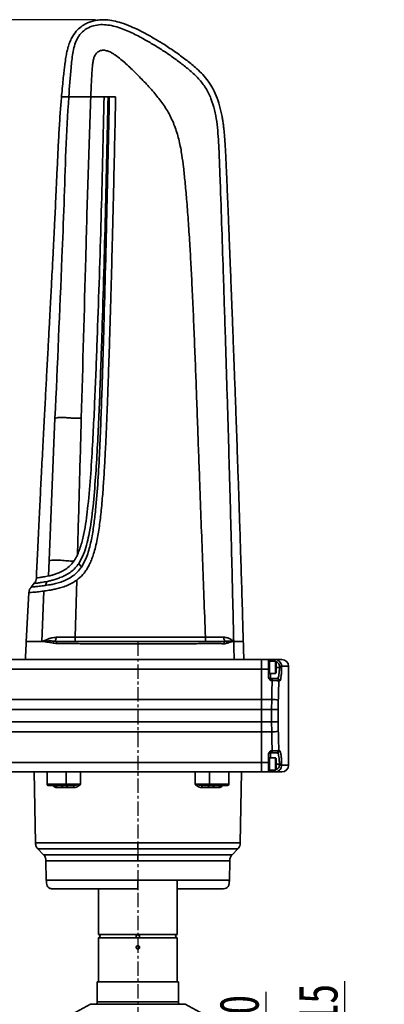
# Model space of a CAD drawing. Header units: millimetres. Extents: x 4180 to 7964, y -765 to 3096.
# Tile 27 of 30: x 6159 to 6321, y 1781 to 2219. Entities that reach past the tile are written whole.
import ezdxf

# ---------------------------------------------------------------- set-up
doc = ezdxf.new("R2010")
doc.units = ezdxf.units.MM
doc.header["$PDSIZE"] = -1
doc.linetypes.add('CENTER', pattern=[10.16, 6.35, -1.27, 1.27, -1.27])
doc.layers.add('细线层', color=7, linetype='Continuous')
doc.dimstyles.new('ISO-25', dxfattribs={"dimscale": 5, "dimtxt": 3.5, "dimasz": 4.5, "dimexe": 3.5, "dimexo": 0.625, "dimtad": 1, "dimdec": 1, "dimtxsty": 'Standard', "dimcen": 2.5, "dimclrd": 1, "dimclre": 1, "dimadec": 0, "dimazin": 0, "dimtfac": 1, "dimtdec": 1, "dimtmove": 1, "dimatfit": 3, "dimfxl": 1, "dimarcsym": 0})

# ---------------------------------------------------------------- blocks, each defined once
blk = doc.blocks.new('*D39')
at = {"color": 1, "lineweight": -2, "transparency": 16777216}
for p, q in [((5936.09, 1791.09), (5936.09, 1577.91)), ((6211.09, 1675.85), (6211.09, 1577.91)), ((5958.59, 1595.41), (6188.59, 1595.41))]:
    blk.add_line(p, q, dxfattribs=at)
at = {"color": 1, "transparency": 16777216}
for points in [[(5958.59, 1599.16), (5958.59, 1591.66), (5936.09, 1595.41)], [(6188.59, 1599.16), (6188.59, 1591.66), (6211.09, 1595.41)]]:
    blk.add_solid(points, dxfattribs=at)
at = {"layer": 'Defpoints', "color": 0, "transparency": 16777216}
for p in [(5936.09, 1794.22), (6211.09, 1678.97), (6211.09, 1595.41)]:
    blk.add_point(p, dxfattribs=at)
at = {"color": 0, "transparency": 16777216, "insert": (6073.59, 1607.29), "char_height": 17.5, "attachment_point": 5}
blk.add_mtext('{\\fHYSWLongFangSong|b1|i0|c134|p2;275}', dxfattribs=at)
blk = doc.blocks.new('*D40')
at = {"color": 1, "lineweight": -2, "transparency": 16777216}
for p, q in [((6192.35, 2218.94), (5355.08, 2218.94)), ((5372.58, 1666.95), (5372.58, 2196.44)), ((5472.97, 1644.45), (5355.08, 1644.45))]:
    blk.add_line(p, q, dxfattribs=at)
at = {"color": 1, "transparency": 16777216}
for points in [[(5368.83, 2196.44), (5376.33, 2196.44), (5372.58, 2218.94)], [(5368.83, 1666.95), (5376.33, 1666.95), (5372.58, 1644.45)]]:
    blk.add_solid(points, dxfattribs=at)
at = {"layer": 'Defpoints', "color": 0, "transparency": 16777216}
for p in [(5372.58, 2218.94), (6195.48, 2218.94), (5476.09, 1644.45)]:
    blk.add_point(p, dxfattribs=at)
at = {"color": 0, "transparency": 16777216, "insert": (5360.71, 1931.69), "char_height": 17.5, "attachment_point": 5, "rotation": 90}
blk.add_mtext('{\\fHYSWLongFangSong|b1|i0|c134|p2;574}', dxfattribs=at)
blk = doc.blocks.new('*D47')
at = {"color": 1, "lineweight": -2, "transparency": 16777216}
for p, q in [((6303.09, 1747.95), (6303.09, 1791.37)), ((6224.22, 1725.45), (6320.59, 1725.45)), ((6303.09, 1710.45), (6303.09, 1725.45)), ((6224.22, 1710.45), (6320.59, 1710.45)), ((6303.09, 1687.95), (6303.09, 1665.45))]:
    blk.add_line(p, q, dxfattribs=at)
at = {"color": 1, "transparency": 16777216}
for points in [[(6299.34, 1747.95), (6306.84, 1747.95), (6303.09, 1725.45)], [(6299.34, 1687.95), (6306.84, 1687.95), (6303.09, 1710.45)]]:
    blk.add_solid(points, dxfattribs=at)
at = {"layer": 'Defpoints', "color": 0, "transparency": 16777216}
for p in [(6221.09, 1725.45), (6303.09, 1725.45), (6221.09, 1710.45)]:
    blk.add_point(p, dxfattribs=at)
at = {"color": 0, "transparency": 16777216, "insert": (6291.22, 1781.32), "char_height": 17.5, "attachment_point": 5, "rotation": 90}
blk.add_mtext('{\\fHYSWLongFangSong|b1|i0|c134|p2;15}', dxfattribs=at)
blk = doc.blocks.new('*D48')
at = {"color": 1, "lineweight": -2, "transparency": 16777216}
for p, q in [((6268.06, 1742.95), (6268.06, 1786.59)), ((6220, 1720.45), (6285.56, 1720.45)), ((6268.06, 1710.45), (6268.06, 1720.45)), ((6224.22, 1710.45), (6285.56, 1710.45)), ((6268.06, 1687.95), (6268.06, 1665.45))]:
    blk.add_line(p, q, dxfattribs=at)
at = {"color": 1, "transparency": 16777216}
for points in [[(6264.31, 1742.95), (6271.81, 1742.95), (6268.06, 1720.45)], [(6264.31, 1687.95), (6271.81, 1687.95), (6268.06, 1710.45)]]:
    blk.add_solid(points, dxfattribs=at)
at = {"layer": 'Defpoints', "color": 0, "transparency": 16777216}
for p in [(6216.87, 1720.45), (6268.06, 1720.45), (6221.09, 1710.45)]:
    blk.add_point(p, dxfattribs=at)
at = {"color": 0, "transparency": 16777216, "insert": (6256.19, 1776.43), "char_height": 17.5, "attachment_point": 5, "rotation": 90}
blk.add_mtext('{\\fHYSWLongFangSong|b1|i0|c134|p2;10}', dxfattribs=at)

msp = doc.modelspace()

# ---------------------------------------------------------------- linework, layer by layer
at = {"linetype": 'Continuous', "lineweight": 35}
for p, q in [((6180.39, 2184.69), (6180.39, 2184.69)), ((6190.17, 2184.69), (6196.1, 2184.69)), ((6196.1, 2184.69), (6197.85, 2184.69)), ((6198.42, 2184.69), (6197.85, 2184.69)), ((6198.42, 2184.69), (6201.22, 2184.69)), ((6171.64, 1978.4), (6174.28, 2041.71)), ((6171.38, 1971.58), (6171.64, 1978.4)), ((6184.86, 1977.19), (6186.02, 1975.55)), ((6165.09, 1968.33), (6163.64, 1966.61)), ((6183.2, 1944.38), (6183.92, 1969.73)), ((6162.7, 1964.17), (6161.52, 1942.3)), ((6168.39, 1942.45), (6169.28, 1964.85)), ((6183.2, 1942.45), (6183.2, 1944.38)), ((6183.2, 1944.38), (6241.13, 1944.38)), ((6168.57, 1942.45), (6168.39, 1942.45)), ((6174.68, 1941.49), (6173.45, 1941.69)), ((6174.11, 1942.58), (6175.5, 1942.45)), ((6248.81, 1942.45), (6250.05, 1942.58)), ((6250.73, 1941.68), (6249.68, 1941.48)), ((6253.69, 1942.45), (6253.6, 1942.45)), ((6141.01, 1934.45), (6266.09, 1934.45)), ((6266.09, 1934.45), (6266.09, 1930.19)), ((6266.09, 1934.45), (6269.09, 1934.45)), ((6269.09, 1930.19), (6269.09, 1934.45)), ((6269.59, 1933.7), (6269.09, 1933.7)), ((6272.29, 1933.7), (6269.59, 1933.7)), ((6269.59, 1928.2), (6269.59, 1933.7)), ((6269.59, 1933.7), (6269.59, 1928.4)), ((6270.09, 1934.45), (6271.96, 1934.45)), ((6270.09, 1934.45), (6270.09, 1933.7)), ((6271.96, 1934.45), (6275.09, 1934.45)), ((6271.96, 1933.7), (6271.96, 1934.45)), ((6272.59, 1933.4), (6272.29, 1933.7)), ((6272.29, 1928.2), (6272.29, 1933.7)), ((6272.59, 1933.4), (6272.59, 1928.5)), ((6273.99, 1930.95), (6272.59, 1930.95)), ((6273.99, 1930.95), (6273.99, 1931.45)), ((6273.99, 1931.45), (6274.97, 1931.45)), ((6273.99, 1930.95), (6274.97, 1930.95)), ((6274.97, 1931.45), (6274.97, 1930.95)), ((6278.09, 1931.45), (6274.97, 1931.45)), ((6278.09, 1887.45), (6278.09, 1931.45)), ((6266.09, 1930.19), (5871.09, 1930.19)), ((6266.09, 1930.19), (6266.09, 1916.66)), ((6269.09, 1930.19), (6266.09, 1930.19)), ((6269.09, 1930.19), (6269.09, 1926.81)), ((6269.09, 1928.2), (6269.59, 1928.2)), ((6269.59, 1928.4), (6269.59, 1928.2)), ((6269.59, 1928.2), (6272.29, 1928.2)), ((6270.09, 1928.2), (6270.09, 1925.95)), ((6272.29, 1928.2), (6272.59, 1928.5)), ((6270.09, 1925.95), (6270.09, 1925.09)), ((6270.09, 1925.95), (6270.78, 1925.95)), ((6270.78, 1925.09), (6270.09, 1925.09)), ((6270.78, 1925.95), (6270.78, 1925.09)), ((6272.76, 1925.95), (6273.05, 1925.95)), ((6274.04, 1924.95), (6273.74, 1924.95)), ((5871.09, 1916.66), (6266.09, 1916.66)), ((6266.09, 1916.66), (6266.09, 1912.21)), ((6266.09, 1916.66), (6270.56, 1916.66)), ((6270.51, 1912.21), (6270.56, 1916.66)), ((6273.51, 1916.21), (6273.46, 1912.21)), ((6266.09, 1912.21), (5871.09, 1912.21)), ((6266.09, 1906.68), (6266.09, 1912.21)), ((6270.51, 1912.21), (6266.09, 1912.21)), ((6270.51, 1906.68), (6270.51, 1912.21)), ((6273.46, 1912.21), (6270.51, 1912.21)), ((6273.46, 1912.21), (6273.46, 1906.68)), ((5871.09, 1906.68), (6266.09, 1906.68)), ((6266.09, 1906.68), (6266.09, 1902.23)), ((6266.09, 1906.68), (6270.51, 1906.68)), ((6273.46, 1906.68), (6270.51, 1906.68)), ((6270.56, 1902.23), (6270.51, 1906.68)), ((6273.46, 1906.68), (6273.51, 1902.68)), ((6266.09, 1902.23), (5871.09, 1902.23)), ((6266.09, 1902.23), (6266.09, 1888.7)), ((6270.56, 1902.23), (6266.09, 1902.23)), ((6269.09, 1888.7), (6269.09, 1892.08)), ((6270.09, 1893.8), (6270.78, 1893.8)), ((6270.09, 1893.8), (6270.09, 1892.95)), ((6270.78, 1892.95), (6270.09, 1892.95)), ((6270.09, 1892.95), (6270.09, 1890.7)), ((6270.78, 1892.95), (6270.78, 1893.8)), ((6273.05, 1892.95), (6272.76, 1892.95)), ((6273.74, 1893.95), (6274.04, 1893.95)), ((5871.09, 1888.7), (6266.09, 1888.7)), ((6266.09, 1888.7), (6266.09, 1884.45)), ((6266.09, 1888.7), (6269.09, 1888.7)), ((6269.59, 1890.7), (6269.09, 1890.7)), ((6269.09, 1888.7), (6269.09, 1884.45)), ((6272.29, 1890.7), (6269.59, 1890.7)), ((6269.59, 1885.2), (6269.59, 1890.7)), ((6269.59, 1890.7), (6269.59, 1885.4)), ((6272.59, 1890.4), (6272.29, 1890.7)), ((6272.29, 1885.2), (6272.29, 1890.7)), ((6272.59, 1890.4), (6272.59, 1885.5)), ((6273.99, 1887.95), (6272.59, 1887.95)), ((6273.99, 1887.95), (6274.97, 1887.95)), ((6273.99, 1887.45), (6273.99, 1887.95)), ((6273.99, 1887.45), (6274.97, 1887.45)), ((6274.97, 1887.95), (6274.97, 1887.45)), ((6274.97, 1887.45), (6278.09, 1887.45)), ((6266.09, 1884.45), (5871.09, 1884.45)), ((6165.09, 1884.45), (6165.64, 1852.9)), ((6170.74, 1884.45), (6170.74, 1878.95)), ((6179.3, 1878.95), (6179.27, 1884.45)), ((6185.58, 1884.45), (6185.64, 1878.94)), ((6236.54, 1878.94), (6236.61, 1884.45)), ((6242.92, 1884.45), (6242.88, 1878.95)), ((6251.45, 1878.95), (6251.45, 1884.45)), ((6256.54, 1852.9), (6257.09, 1884.45)), ((6269.09, 1884.45), (6266.09, 1884.45)), ((6269.09, 1885.2), (6269.59, 1885.2)), ((6269.59, 1885.4), (6269.59, 1885.2)), ((6269.59, 1885.2), (6272.29, 1885.2)), ((6270.09, 1885.2), (6270.09, 1884.45)), ((6271.96, 1884.45), (6270.09, 1884.45)), ((6271.96, 1885.2), (6271.96, 1884.45)), ((6275.09, 1884.45), (6271.96, 1884.45)), ((6272.29, 1885.2), (6272.59, 1885.5)), ((6170.74, 1878.95), (6179.3, 1878.95)), ((6178.95, 1878.45), (6171.24, 1878.45)), ((6242.88, 1878.95), (6251.45, 1878.95)), ((6250.95, 1878.45), (6243.24, 1878.45)), ((6177.61, 1877.46), (6174.97, 1877.46)), ((6179.73, 1877.46), (6177.61, 1877.46)), ((6182.81, 1877.46), (6179.73, 1877.46)), ((6242.46, 1877.46), (6239.38, 1877.46)), ((6244.58, 1877.46), (6242.46, 1877.46)), ((6247.21, 1877.46), (6244.58, 1877.46)), ((6165.64, 1852.9), (6211.09, 1852.9)), ((6211.09, 1852.9), (6256.54, 1852.9)), ((6166.72, 1850.24), (6169.21, 1847.58)), ((6166.72, 1850.24), (6211.09, 1850.24)), ((6211.09, 1850.24), (6255.47, 1850.24)), ((6252.98, 1847.58), (6255.47, 1850.24)), ((6169.21, 1847.58), (6211.09, 1847.58)), ((6170.28, 1844.91), (6170.43, 1836.38)), ((6170.28, 1844.91), (6211.09, 1844.91)), ((6211.09, 1847.58), (6252.98, 1847.58)), ((6211.09, 1844.91), (6251.9, 1844.91)), ((6251.75, 1836.38), (6251.9, 1844.91)), ((6170.43, 1836.38), (6211.09, 1836.38)), ((6211.09, 1836.38), (6251.75, 1836.38)), ((6228.59, 1812.2), (6228.59, 1835.95)), ((6228.59, 1812.2), (6228.59, 1835.95)), ((6193.59, 1832.45), (6193.59, 1812.2)), ((6193.59, 1832.45), (6193.59, 1812.2)), ((6193.59, 1812.2), (6211.09, 1812.2)), ((6193.59, 1810.7), (6193.59, 1791.15)), ((6193.59, 1810.7), (6193.59, 1791.15)), ((6211.09, 1810.7), (6193.59, 1810.7)), ((6211.09, 1812.2), (6228.59, 1812.2)), ((6228.59, 1810.7), (6211.09, 1810.7)), ((6228.59, 1791.15), (6228.59, 1810.7)), ((6228.59, 1791.15), (6228.59, 1810.7)), ((6193.09, 1791.15), (6193.09, 1782.15)), ((6193.09, 1791.15), (6229.09, 1791.15)), ((6229.09, 1782.15), (6229.09, 1791.15)), ((6193.09, 1782.15), (6229.09, 1782.15)), ((6190.04, 1781.11), (6178.67, 1774.95)), ((6232.15, 1781.11), (6190.04, 1781.11)), ((6232.03, 1781.15), (6190.16, 1781.15)), ((6243.51, 1774.95), (6232.15, 1781.11))]:
    msp.add_line(p, q, dxfattribs=at)
at = {"color": 4, "linetype": 'CENTER'}
msp.add_line((6211.09, 1942.42), (6211.09, 1678.97), dxfattribs=at)
at = {"linetype": 'Continuous', "lineweight": 35, "flags": 128}
for points in [[(6170.79, 1969.16), (6170.34, 1968.26), (6169.89, 1967.36)], [(6182.19, 1878.45), (6182.31, 1878.43), (6182.42, 1878.37), (6182.53, 1878.28), (6182.62, 1878.16), (6182.7, 1878.01), (6182.76, 1877.84), (6182.79, 1877.66), (6182.81, 1877.46)], [(6240, 1878.45), (6239.88, 1878.43), (6239.76, 1878.37), (6239.66, 1878.28), (6239.57, 1878.16), (6239.49, 1878.01), (6239.43, 1877.84), (6239.39, 1877.66), (6239.38, 1877.46)]]:
    msp.add_lwpolyline(points, dxfattribs=at)
at = {"linetype": 'Continuous', "lineweight": 35}
for centre, radius, start, end in [((6175.59, 1941.54), 0.912, 96.0891, 182.9144), ((6248.74, 1941.51), 0.938, 358.3686, 86.1082), ((6275.09, 1931.45), 3, 0, 90), ((6270.09, 1926.95), 1, 180, 270), ((6272.75, 1924.95), 0.993, 359.5847, 89.5786), ((6273.04, 1924.95), 0.993, 359.6127, 89.6074), ((6270.93, 1909.07), 7.6, 70.0909, 92.7758), ((6270.93, 1909.82), 7.6, 267.2242, 289.9091), ((6270.09, 1891.95), 1, 90, 180), ((6272.75, 1893.94), 0.993, 270.4214, 0.4153), ((6273.04, 1893.94), 0.993, 270.3926, 0.3873), ((6275.09, 1887.45), 3, 270, 0), ((6171.24, 1878.95), 0.5, 180, 270), ((6174.07, 1877.54), 0.909, 354.8546, 82.5455), ((6176.72, 1877.57), 0.892, 353.2937, 79.9076), ((6178.86, 1878.88), 0.447, 281.107, 7.8974), ((6178.86, 1877.58), 0.882, 352.1037, 77.5461), ((6243.33, 1877.58), 0.882, 102.4539, 187.8963), ((6243.33, 1878.88), 0.447, 172.1026, 258.893), ((6245.46, 1877.57), 0.892, 100.0924, 186.7063), ((6248.12, 1877.54), 0.909, 97.4545, 185.1454), ((6250.95, 1878.95), 0.5, 270, 0), ((6193.59, 1811.45), 0.75, 270, 90), ((6228.59, 1811.45), 0.75, 90, 270), ((6192.09, 1782.15), 1, 270, 0), ((6230.09, 1782.15), 1, 180, 270), ((6190.16, 1780.9), 0.25, 90, 118.4707), ((6232.03, 1780.9), 0.25, 61.5293, 90)]:
    msp.add_arc(centre, radius, start, end, dxfattribs=at)
for centre, ratio, start_param, end_param in [((5978.09, 2261.33), 0.15, 4.537419, 4.541744), ((5978.09, 2260.89), 0.151515, 4.537419, 4.541896), ((5978.09, 1557.56), 0.15, 4.883034, 4.887359), ((5978.09, 1558), 0.151515, 4.882882, 4.887359)]:
    msp.add_ellipse(centre, major_axis=(0, 1980), ratio=ratio, start_param=start_param, end_param=end_param, dxfattribs=at)
for points, knots in [([(6257.94, 1942.45), (6257.88, 1944.54), (6257.68, 1952), (6257.3, 1964.49), (6256.84, 1979.57), (6256.39, 1993.67), (6255.96, 2006.77), (6255.55, 2018.91), (6255.16, 2030.16), (6254.79, 2040.62), (6254.41, 2051.2), (6254.02, 2061.78), (6253.62, 2072.29), (6253.26, 2081.79), (6252.93, 2090.35), (6252.63, 2098.06), (6252.35, 2104.99), (6252.08, 2111.9), (6251.81, 2118.69), (6251.55, 2125.29), (6251.32, 2130.96), (6251.12, 2135.84), (6250.94, 2140.32), (6250.77, 2144.45), (6250.61, 2148.24), (6250.47, 2151.47), (6250.31, 2154.96), (6250.14, 2158.57), (6249.94, 2162.25), (6249.75, 2165.27), (6249.56, 2167.83), (6249.35, 2170.09), (6249.11, 2172.15), (6248.84, 2174.08), (6248.36, 2176.93), (6247.52, 2180.64), (6246.06, 2185.05), (6244.15, 2188.98), (6241.89, 2192.35), (6239.38, 2195.21), (6236.92, 2197.51), (6234.59, 2199.47), (6232.39, 2201.2), (6230.11, 2202.91), (6227.77, 2204.58), (6225.35, 2206.24), (6222.57, 2208.06), (6219.12, 2210.18), (6215.38, 2212.31), (6211.57, 2214.3), (6207.82, 2216.07), (6204.02, 2217.54), (6200.34, 2218.51), (6197.12, 2218.96), (6194.21, 2218.95), (6191.72, 2218.58), (6189.65, 2217.95), (6187.73, 2217.08), (6185.7, 2215.79), (6183.52, 2213.76), (6181.88, 2211.34), (6180.75, 2208.84), (6180.07, 2206.74), (6179.53, 2204.5), (6179.07, 2202.03), (6178.69, 2199.42), (6178.35, 2196.66), (6178.03, 2193.77), (6177.68, 2190.22), (6177.39, 2187.12), (6177.22, 2185.18), (6177.18, 2184.69)], [0, 0, 0, 0, 0.017987, 0.064051, 0.107182, 0.147507, 0.185153, 0.219639, 0.251779, 0.281689, 0.309485, 0.342615, 0.372615, 0.399721, 0.424166, 0.44617, 0.465948, 0.483704, 0.505531, 0.524266, 0.540359, 0.554207, 0.566161, 0.578893, 0.589628, 0.598771, 0.606646, 0.619565, 0.629826, 0.638287, 0.645504, 0.651888, 0.657741, 0.663276, 0.668632, 0.682517, 0.695896, 0.708401, 0.7199, 0.730618, 0.740976, 0.748787, 0.756775, 0.764955, 0.773242, 0.781496, 0.790079, 0.801766, 0.816261, 0.827002, 0.838665, 0.851818, 0.861931, 0.871265, 0.879606, 0.886807, 0.892814, 0.898112, 0.904859, 0.913296, 0.923583, 0.92967, 0.93679, 0.942486, 0.949436, 0.958361, 0.965109, 0.973294, 0.983334, 0.995749, 1, 1, 1, 1]), ([(6180.39, 2184.69), (6180.7, 2189), (6181.08, 2194.4), (6181.76, 2200.85), (6182.19, 2204.07), (6182.84, 2207.25), (6183.96, 2210.32), (6185.79, 2213.03), (6188.33, 2215.11), (6191.35, 2216.39), (6194.59, 2216.85), (6197.84, 2216.67), (6201.02, 2216), (6204.11, 2214.99), (6207.97, 2213.38), (6212.29, 2211.17), (6217.1, 2208.45), (6221.58, 2205.7), (6225.94, 2202.77), (6230.18, 2199.67), (6234.3, 2196.4), (6238.15, 2192.81), (6241.39, 2188.65), (6243.71, 2183.91), (6245.24, 2178.85), (6246.21, 2173.64), (6246.91, 2166.58), (6247.29, 2157.71), (6248.09, 2136.43), (6248.96, 2109.24), (6250.02, 2076.7), (6250.86, 2049.44), (6251.65, 2022.7), (6252.38, 1995.95), (6253.07, 1969.2), (6253.48, 1951.36), (6253.69, 1942.45)], [0, 0, 0, 0, 0.037973, 0.047467, 0.056959, 0.066448, 0.075924, 0.085388, 0.094847, 0.10431, 0.113781, 0.123262, 0.132748, 0.142238, 0.151729, 0.169413, 0.184792, 0.200158, 0.215523, 0.230889, 0.246253, 0.261611, 0.276955, 0.2923, 0.307652, 0.323181, 0.338756, 0.369909, 0.401064, 0.525694, 0.608624, 0.686807, 0.765105, 0.843405, 0.921702, 1, 1, 1, 1]), ([(6190.17, 2184.69), (6190.22, 2185.98), (6190.32, 2188.37), (6190.48, 2191.95), (6190.68, 2195.44), (6190.92, 2198.42), (6191.25, 2200.79), (6191.6, 2202.25), (6192.12, 2203.33), (6192.66, 2204.05), (6193.33, 2204.65), (6194.1, 2205.08), (6194.93, 2205.33), (6196.12, 2205.43), (6197.44, 2205.16), (6198.81, 2204.59), (6200.01, 2203.93), (6202.46, 2202.32), (6205.88, 2199.38), (6210.22, 2195.2), (6214.51, 2190.77), (6218.57, 2186.27), (6222.33, 2181.56), (6225.41, 2176.51), (6227.82, 2170.96), (6229.59, 2164.97), (6230.65, 2159.07), (6231.43, 2152.99), (6232.12, 2146.47), (6232.68, 2140.17), (6233.13, 2134.44), (6233.48, 2129.65), (6233.83, 2124.63), (6234.14, 2119.67), (6234.43, 2114.78), (6234.7, 2109.97), (6234.96, 2104.95), (6235.33, 2097.56), (6235.77, 2087.69), (6236.28, 2075.32), (6236.76, 2062.89), (6237.22, 2050.28), (6237.67, 2037.76), (6238.13, 2025.11), (6238.64, 2011.09), (6239.21, 1995.62), (6239.84, 1978.81), (6240.47, 1961.77), (6240.91, 1950.32), (6241.13, 1944.38)], [0, 0, 0, 0, 0.01297, 0.024032, 0.036048, 0.048063, 0.054069, 0.060069, 0.063069, 0.066068, 0.069067, 0.072065, 0.074824, 0.077674, 0.084041, 0.088037, 0.092651, 0.097683, 0.117481, 0.137833, 0.158179, 0.179455, 0.198734, 0.218666, 0.238639, 0.259365, 0.281242, 0.298899, 0.320873, 0.347171, 0.362475, 0.378564, 0.39544, 0.413103, 0.428534, 0.444666, 0.461499, 0.479032, 0.518964, 0.560869, 0.603437, 0.643963, 0.687623, 0.72934, 0.771197, 0.828609, 0.884875, 0.940218, 1, 1, 1, 1]), ([(6177.18, 2184.69), (6177, 2182.48), (6176.58, 2177.55), (6176.09, 2169.69), (6175.64, 2161.03), (6175.22, 2152.15), (6174.82, 2143.52), (6174.47, 2136.07), (6174.19, 2130.04), (6173.96, 2125.48), (6173.76, 2121.42), (6173.56, 2117.41), (6173.34, 2113.06), (6173.08, 2108.03), (6172.78, 2102.24), (6172.43, 2095.58), (6172.04, 2088.19), (6171.6, 2079.97), (6171.1, 2070.81), (6170.58, 2061.24), (6170.04, 2051.24), (6169.48, 2040.83), (6168.88, 2029.36), (6168.28, 2017.75), (6167.68, 2006.05), (6167.1, 1994.31), (6166.53, 1982.43), (6166.16, 1974.45), (6165.99, 1970.7)], [0, 0, 0, 0, 0.031049, 0.069186, 0.110292, 0.152509, 0.193624, 0.231275, 0.256928, 0.278017, 0.295303, 0.313821, 0.33413, 0.356395, 0.384306, 0.415292, 0.449711, 0.487977, 0.530571, 0.578055, 0.622198, 0.670705, 0.724091, 0.782951, 0.833477, 0.888175, 0.947461, 1, 1, 1, 1]), ([(6174.28, 2041.71), (6175.34, 2065.54), (6176.76, 2097.31), (6178.33, 2137.03), (6179.03, 2160.87), (6179.94, 2176.75), (6180.39, 2184.69)], [0, 0, 0, 0, 0.500004, 0.666673, 0.833341, 1, 1, 1, 1]), ([(6177.18, 2184.69), (6177.25, 2184.69), (6177.4, 2184.69), (6178.49, 2184.69), (6179.76, 2184.69), (6180.39, 2184.69)], [0, 0, 0, 0, 0.3311611, 0.6634126, 1, 1, 1, 1]), ([(6180.39, 2184.69), (6180.61, 2184.69), (6181.04, 2184.69), (6182.52, 2184.69), (6183.85, 2184.69), (6184.71, 2184.69), (6185.27, 2184.69), (6185.97, 2184.69), (6186.9, 2184.69), (6188.24, 2184.69), (6189.36, 2184.69), (6190.17, 2184.69)], [0, 0, 0, 0, 0.117158, 0.240432, 0.360873, 0.476974, 0.596675, 0.713957, 0.773249, 0.838246, 1, 1, 1, 1]), ([(6201.22, 2184.69), (6201.12, 2179.73), (6200.92, 2169.72), (6200.58, 2154.58), (6200.22, 2139.04), (6199.85, 2123.82), (6199.47, 2109.26), (6199.19, 2098.93), (6199, 2092.22), (6198.9, 2088.88), (6198.8, 2085.6), (6198.71, 2082.36), (6198.61, 2079.18), (6198.49, 2075.22), (6198.34, 2070.55), (6198.17, 2065.21), (6198, 2060.1), (6197.83, 2055.22), (6197.65, 2050.24), (6197.47, 2045.63), (6197.3, 2041.35), (6197.15, 2037.7), (6196.99, 2034.21), (6196.84, 2030.87), (6196.69, 2027.69), (6196.53, 2024.66), (6196.35, 2021.28), (6196.14, 2017.6), (6195.89, 2013.66), (6195.62, 2009.81), (6195.31, 2005.9), (6194.96, 2001.95), (6194.57, 1998.18), (6194.13, 1994.61), (6193.64, 1991.24), (6193.05, 1987.83), (6192.34, 1984.57), (6191.53, 1981.64), (6190.69, 1979.19), (6189.81, 1977.11), (6188.83, 1975.24), (6187.77, 1973.61), (6186.27, 1971.68), (6184.86, 1970.52), (6183.92, 1969.73)], [0, 0, 0, 0, 0.068339, 0.137847, 0.208526, 0.282391, 0.34747, 0.409078, 0.42464, 0.439964, 0.45505, 0.469898, 0.484508, 0.49888, 0.524443, 0.548959, 0.572427, 0.594847, 0.616221, 0.640953, 0.658433, 0.6752, 0.691252, 0.70659, 0.721214, 0.735124, 0.748321, 0.767755, 0.785895, 0.802742, 0.820862, 0.83995, 0.857341, 0.87304, 0.889436, 0.904219, 0.920694, 0.935394, 0.945988, 0.956349, 0.966537, 0.974982, 0.983161, 1, 1, 1, 1]), ([(6196.1, 2184.69), (6195.71, 2167.66), (6194.93, 2133.61), (6193.57, 2091.05), (6192.28, 2057.01), (6191.29, 2035.23), (6190.22, 2017.21), (6189.3, 2005.83), (6188.3, 1997.37), (6187.42, 1991.82), (6186.31, 1986.29), (6184.96, 1982.79), (6184.29, 1981.04)], [0, 0, 0, 0, 0.2499999, 0.500005, 0.6250064, 0.7500082, 0.8200093, 0.890007, 0.9175072, 0.945005, 0.9724981, 1, 1, 1, 1]), ([(6184.86, 1977.19), (6185.61, 1978.52), (6187.06, 1981.11), (6188.36, 1985.35), (6190, 1992.4), (6191.27, 2002.47), (6192.34, 2015.45), (6193.11, 2028.46), (6193.73, 2041.47), (6194.27, 2054.48), (6194.75, 2067.5), (6195.63, 2093.54), (6196.73, 2132.6), (6197.48, 2167.33), (6197.85, 2184.69)], [0, 0, 0, 0, 0.0218355, 0.0426395, 0.0634492, 0.1258652, 0.1883021, 0.2507405, 0.3131776, 0.3756173, 0.438055, 0.500494, 0.7502491, 1, 1, 1, 1]), ([(6185.96, 2041.71), (6186.62, 2065.54), (6187.61, 2101.29), (6188.92, 2148.96), (6189.75, 2172.78), (6190.17, 2184.69)], [0, 0, 0, 0, 0.500003, 0.750003, 1, 1, 1, 1]), ([(6198.42, 2184.69), (6198.05, 2167.17), (6197.3, 2132.13), (6196.2, 2088.33), (6195.16, 2053.3), (6194.34, 2031.41), (6193.4, 2013.91), (6192.59, 2002.98), (6191.59, 1994.28), (6190.72, 1988.87), (6189.76, 1984.59), (6188.84, 1981.44), (6187.69, 1978.36), (6186.57, 1976.48), (6186.02, 1975.55)], [0, 0, 0, 0, 0.250041, 0.500083, 0.625104, 0.750123, 0.812631, 0.875138, 0.906393, 0.937642, 0.953268, 0.968892, 0.984514, 1, 1, 1, 1]), ([(6174.28, 2041.71), (6174.86, 2041.85), (6175.73, 2042.07), (6177.48, 2042.08), (6179, 2042.01), (6180.69, 2041.89), (6182.46, 2041.77), (6184.23, 2041.71), (6185.39, 2041.71), (6185.96, 2041.71)], [0, 0, 0, 0, 0.269526, 0.407712, 0.541996, 0.668404, 0.785388, 0.89467, 1, 1, 1, 1]), ([(6184.29, 1981.04), (6184.56, 1991.15), (6185.12, 2011.37), (6185.68, 2031.6), (6185.96, 2041.71)], [0, 0, 0, 0, 0.5, 1, 1, 1, 1]), ([(6182.64, 1978.14), (6182.94, 1978.6), (6183.56, 1979.53), (6184.04, 1980.53), (6184.29, 1981.04)], [0, 0, 0, 0, 0.4959715, 1, 1, 1, 1]), ([(6186.02, 1975.55), (6185.47, 1974.81), (6184.37, 1973.33), (6182.26, 1971.53), (6179.91, 1970.08), (6177.83, 1969.18), (6176.23, 1968.63), (6174.67, 1968.19), (6172.94, 1967.82), (6171.31, 1967.57), (6170.47, 1967.44), (6170.05, 1967.38)], [0, 0, 0, 0, 0.122112, 0.244462, 0.366758, 0.488714, 0.549571, 0.61279, 0.742371, 0.871364, 1, 1, 1, 1]), ([(6170.79, 1969.16), (6171.14, 1969.23), (6171.85, 1969.39), (6173.28, 1969.77), (6175, 1970.29), (6176.99, 1971.01), (6179.18, 1972), (6181.37, 1973.35), (6183.34, 1975.08), (6184.36, 1976.48), (6184.86, 1977.19)], [0, 0, 0, 0, 0.122043, 0.245911, 0.370352, 0.495412, 0.621087, 0.747214, 0.873566, 1, 1, 1, 1]), ([(6171.38, 1971.58), (6171.73, 1971.66), (6172.43, 1971.82), (6173.87, 1972.19), (6175.56, 1972.76), (6177.49, 1973.63), (6179.57, 1974.9), (6181.35, 1976.46), (6182.26, 1977.64), (6182.64, 1978.14)], [0, 0, 0, 0, 0.149674, 0.296603, 0.444204, 0.592536, 0.741585, 0.891217, 1, 1, 1, 1]), ([(6171.64, 1978.4), (6172.05, 1978.49), (6172.87, 1978.67), (6174.67, 1978.71), (6176.92, 1978.56), (6179.62, 1978.28), (6181.67, 1978.19), (6182.64, 1978.14)], [0, 0, 0, 0, 0.1953444, 0.3983406, 0.5968534, 0.8097545, 1, 1, 1, 1]), ([(6165.99, 1970.7), (6165.94, 1970.25), (6165.83, 1969.36), (6165.3, 1968.64), (6165.04, 1968.27)], [0, 0, 0, 0, 0.500886, 1, 1, 1, 1]), ([(6165.99, 1970.7), (6166.06, 1970.71), (6166.19, 1970.72), (6167.3, 1970.87), (6168.97, 1971.1), (6170.58, 1971.42), (6171.38, 1971.58)], [0, 0, 0, 0, 0.248472, 0.498609, 0.749082, 1, 1, 1, 1]), ([(6163.68, 1966.65), (6163.4, 1966.28), (6162.85, 1965.54), (6162.75, 1964.63), (6162.69, 1964.17)], [0, 0, 0, 0, 0.499617, 1, 1, 1, 1]), ([(6169.89, 1967.36), (6168.97, 1967.23), (6167.13, 1966.98), (6165.2, 1966.79), (6163.91, 1966.67), (6163.75, 1966.65), (6163.67, 1966.64)], [0, 0, 0, 0, 0.250616, 0.500746, 0.750502, 1, 1, 1, 1]), ([(6165.05, 1968.29), (6165.05, 1968.29), (6164.92, 1968.27), (6165.35, 1968.32), (6166.42, 1968.44), (6168.23, 1968.68), (6169.94, 1969), (6170.79, 1969.16)], [0, 0, 0, 0, 0.002779, 0.251651, 0.500712, 0.750128, 1, 1, 1, 1]), ([(6183.92, 1969.73), (6183.2, 1969.25), (6181.76, 1968.29), (6179.38, 1967.22), (6177.01, 1966.42), (6174.85, 1965.85), (6173.02, 1965.46), (6171.03, 1965.1), (6169.98, 1964.95), (6169.28, 1964.85)], [0, 0, 0, 0, 0.13103, 0.26197, 0.392569, 0.519176, 0.640134, 0.760509, 1, 1, 1, 1]), ([(6170.05, 1967.38), (6170.02, 1967.38), (6169.97, 1967.37), (6169.92, 1967.36), (6169.89, 1967.36)], [0, 0, 0, 0, 0.500029, 1, 1, 1, 1]), ([(6169.28, 1964.85), (6168.3, 1964.73), (6166.36, 1964.48), (6164.28, 1964.3), (6163.06, 1964.21), (6162.55, 1964.16), (6162.69, 1964.17), (6162.69, 1964.17)], [0, 0, 0, 0, 0.250635, 0.50076, 0.75049, 0.999998, 1, 1, 1, 1]), ([(6168.57, 1942.47), (6168.81, 1942.53), (6169.28, 1942.67), (6170.1, 1943.03), (6170.93, 1943.39), (6171.7, 1943.7), (6172.25, 1943.89), (6173.19, 1944.19), (6174.07, 1944.28), (6174.77, 1944.35)], [0, 0, 0, 0, 0.158624, 0.313424, 0.500287, 0.602121, 0.684703, 0.748395, 1, 1, 1, 1]), ([(6174.77, 1944.35), (6174.75, 1944.1), (6174.7, 1943.59), (6174.47, 1942.96), (6174.24, 1942.68), (6174.11, 1942.58), (6174.11, 1942.58)], [0, 0, 0, 0, 0.328772, 0.657544, 0.986316, 1, 1, 1, 1]), ([(6174.77, 1944.35), (6175.35, 1944.35), (6176.6, 1944.36), (6178.73, 1944.37), (6180.97, 1944.38), (6182.47, 1944.38), (6183.2, 1944.38)], [0, 0, 0, 0, 0.225948, 0.48444, 0.750348, 1, 1, 1, 1]), ([(6241.13, 1944.38), (6241.85, 1944.38), (6243.3, 1944.37), (6245.42, 1944.35), (6247.41, 1944.35), (6248.62, 1944.35), (6249.21, 1944.35), (6249.24, 1944.35)], [0, 0, 0, 0, 0.247598, 0.499687, 0.738751, 0.987166, 1, 1, 1, 1]), ([(6250.05, 1942.58), (6250.05, 1942.58), (6249.89, 1942.68), (6249.61, 1942.96), (6249.32, 1943.59), (6249.27, 1944.1), (6249.24, 1944.35)], [0, 0, 0, 0, 0.012379, 0.341586, 0.670793, 1, 1, 1, 1]), ([(6249.24, 1944.35), (6249.76, 1944.3), (6250.81, 1944.21), (6251.82, 1943.74), (6252.44, 1943.35), (6252.72, 1943.15), (6252.85, 1943.04), (6253.03, 1942.89), (6253.23, 1942.72), (6253.42, 1942.57), (6253.52, 1942.5), (6253.57, 1942.47), (6253.59, 1942.46), (6253.6, 1942.45), (6253.6, 1942.45), (6253.6, 1942.45), (6253.61, 1942.45), (6253.61, 1942.45), (6253.61, 1942.45), (6253.61, 1942.45)], [0, 0, 0, 0, 0.249802, 0.50017, 0.624551, 0.707842, 0.733643, 0.749094, 0.874342, 0.937189, 0.968632, 0.986885, 0.996606, 0.999079, 0.999723, 0.999902, 0.999959, 0.999981, 1, 1, 1, 1]), ([(6161.53, 1942.49), (6161.46, 1941.19), (6161.32, 1938.5), (6161.18, 1935.82), (6161.11, 1934.45)], [0, 0, 0, 0, 0.487263, 1, 1, 1, 1]), ([(6168.39, 1942.45), (6167.16, 1942.45), (6164.7, 1942.45), (6162.62, 1942.45), (6161.61, 1942.45), (6161.61, 1942.45), (6161.61, 1942.45)], [0, 0, 0, 0, 0.30713, 0.614201, 0.845102, 1, 1, 1, 1]), ([(6168.57, 1942.45), (6168.57, 1942.45), (6168.6, 1942.45), (6168.73, 1942.46), (6169.25, 1942.48), (6170.31, 1942.56), (6171.93, 1942.75), (6173.38, 1942.64), (6174.11, 1942.58)], [0, 0, 0, 0, 0.004069, 0.020343, 0.085442, 0.345918, 0.673711, 1, 1, 1, 1]), ([(6173.45, 1941.69), (6172.71, 1941.86), (6171.28, 1942.19), (6169.77, 1942.35), (6168.89, 1942.42), (6168.62, 1942.44), (6168.57, 1942.44)], [0, 0, 0, 0, 0.422139, 0.817765, 0.962194, 1, 1, 1, 1]), ([(6249.68, 1941.48), (6248.99, 1941.48), (6247.6, 1941.49), (6245.07, 1941.49), (6242.41, 1941.49), (6239.56, 1941.49), (6236.2, 1941.48), (6228.25, 1941.48), (6216.08, 1941.48), (6203.51, 1941.48), (6194.76, 1941.48), (6190.47, 1941.48), (6186.86, 1941.48), (6183.95, 1941.49), (6181.25, 1941.49), (6178.78, 1941.49), (6176.59, 1941.49), (6175.32, 1941.49), (6174.68, 1941.49)], [0, 0, 0, 0, 0.048793, 0.097394, 0.130925, 0.164471, 0.210144, 0.25598, 0.455592, 0.655249, 0.715587, 0.775891, 0.812117, 0.848249, 0.88513, 0.922071, 0.961005, 1, 1, 1, 1]), ([(6175.5, 1942.45), (6176.11, 1942.45), (6177.34, 1942.45), (6179.43, 1942.45), (6181.77, 1942.45), (6184.31, 1942.45), (6187.06, 1942.45), (6190.57, 1942.45), (6194.79, 1942.45), (6203.52, 1942.45), (6216.06, 1942.45), (6228.17, 1942.45), (6236.02, 1942.45), (6239.24, 1942.45), (6241.93, 1942.45), (6244.43, 1942.45), (6246.83, 1942.45), (6248.15, 1942.45), (6248.81, 1942.45)], [0, 0, 0, 0, 0.038573, 0.077083, 0.112668, 0.148193, 0.183322, 0.218546, 0.28003, 0.341548, 0.546037, 0.750481, 0.795654, 0.84066, 0.87287, 0.905064, 0.952433, 1, 1, 1, 1]), ([(6250.05, 1942.58), (6250.76, 1942.63), (6251.99, 1942.72), (6252.96, 1942.54), (6253.42, 1942.46), (6253.56, 1942.45), (6253.6, 1942.45), (6253.6, 1942.45)], [0, 0, 0, 0, 0.469882, 0.826027, 0.951719, 0.994278, 1, 1, 1, 1]), ([(6250.05, 1942.58), (6250.14, 1942.54), (6250.31, 1942.46), (6250.52, 1942.24), (6250.68, 1941.98), (6250.71, 1941.78), (6250.73, 1941.68)], [0, 0, 0, 0, 0.250001, 0.500002, 0.750001, 1, 1, 1, 1]), ([(6253.6, 1942.45), (6253.6, 1942.45), (6253.6, 1942.44), (6253.6, 1942.44), (6253.6, 1942.44), (6253.6, 1942.44), (6253.6, 1942.44), (6253.59, 1942.44), (6253.58, 1942.44), (6253.5, 1942.43), (6253.08, 1942.36), (6252.57, 1942.23), (6251.7, 1942), (6251.18, 1941.83), (6250.73, 1941.68)], [0, 0, 0, 0, 0.000035, 0.000105, 0.000413, 0.00072, 0.001951, 0.004411, 0.009332, 0.019176, 0.097972, 0.525165, 0.600675, 1, 1, 1, 1]), ([(6253.87, 1934.45), (6253.84, 1935.94), (6253.78, 1938.61), (6253.72, 1941.27), (6253.69, 1942.45)], [0, 0, 0, 0, 0.559999, 1, 1, 1, 1]), ([(6253.69, 1942.45), (6254.57, 1942.45), (6256.32, 1942.45), (6257.72, 1942.45), (6257.83, 1942.45), (6257.88, 1942.45)], [0, 0, 0, 0, 0.351348, 0.702678, 1, 1, 1, 1]), ([(6258.17, 1934.45), (6258.14, 1935.74), (6258.06, 1938.42), (6257.98, 1941.1), (6257.95, 1942.49)], [0, 0, 0, 0, 0.481299, 1, 1, 1, 1]), ([(6253.87, 1934.45), (6253.26, 1934.45), (6252.05, 1934.45), (6249.87, 1934.45), (6247.58, 1934.45), (6245.54, 1934.45), (6243.11, 1934.45), (6240.2, 1934.45), (6236.87, 1934.45), (6229.19, 1934.45), (6217.37, 1934.45), (6204.78, 1934.45), (6195.51, 1934.45), (6190.53, 1934.45), (6186.53, 1934.45), (6183.57, 1934.45), (6180.84, 1934.45), (6178.2, 1934.45), (6175.76, 1934.45), (6173.5, 1934.45), (6170.7, 1934.45), (6167.47, 1934.45), (6164.31, 1934.45), (6162.25, 1934.45), (6161.23, 1934.45), (6161.21, 1934.45), (6161.2, 1934.45)], [0, 0, 0, 0, 0.045149, 0.090125, 0.111866, 0.13357, 0.155532, 0.177497, 0.203839, 0.23027, 0.34699, 0.46376, 0.507448, 0.551109, 0.573437, 0.595704, 0.618199, 0.640733, 0.668935, 0.697299, 0.725652, 0.787736, 0.849951, 0.911906, 0.962713, 1, 1, 1, 1]), ([(6269.09, 1934.45), (6269.11, 1934.45), (6269.16, 1934.45), (6269.53, 1934.45), (6269.89, 1934.45), (6270.09, 1934.45), (6270.09, 1934.45)], [0, 0, 0, 0, 0.247749, 0.586728, 0.996915, 1, 1, 1, 1]), ([(6271.96, 1934.45), (6272.31, 1934.41), (6272.99, 1934.34), (6273.9, 1933.82), (6274.58, 1933.05), (6274.93, 1932.2), (6274.96, 1931.66), (6274.97, 1931.45)], [0, 0, 0, 0, 0.216955, 0.434216, 0.65081, 0.865595, 1, 1, 1, 1]), ([(6273.99, 1931.45), (6273.98, 1931.59), (6273.95, 1931.95), (6273.72, 1932.52), (6273.26, 1933.01), (6272.85, 1933.3), (6272.61, 1933.34), (6272.59, 1933.34)], [0, 0, 0, 0, 0.168157, 0.437078, 0.708732, 0.981742, 1, 1, 1, 1]), ([(6273.05, 1925.95), (6273.13, 1925.97), (6273.31, 1926.04), (6273.58, 1926.65), (6273.81, 1927.78), (6273.96, 1929.27), (6273.98, 1930.39), (6273.99, 1930.95)], [0, 0, 0, 0, 0.149978, 0.365043, 0.577586, 0.788881, 1, 1, 1, 1]), ([(6274.97, 1930.95), (6274.97, 1930.28), (6274.95, 1928.94), (6274.8, 1927.15), (6274.57, 1925.8), (6274.3, 1925.06), (6274.11, 1924.98), (6274.04, 1924.95)], [0, 0, 0, 0, 0.211319, 0.422754, 0.635314, 0.850225, 1, 1, 1, 1]), ([(6270.09, 1925.09), (6270.09, 1925.09), (6269.89, 1925.29), (6269.53, 1925.65), (6269.16, 1926.24), (6269.11, 1926.64), (6269.09, 1926.81)], [0, 0, 0, 0, 0.003085, 0.413272, 0.752251, 1, 1, 1, 1]), ([(6270.78, 1925.95), (6270.81, 1925.95), (6271.06, 1925.95), (6271.54, 1925.95), (6272.13, 1925.95), (6272.57, 1925.95), (6272.7, 1925.95), (6272.76, 1925.95)], [0, 0, 0, 0, 0.02959, 0.269562, 0.51219, 0.756117, 1, 1, 1, 1]), ([(6273.74, 1924.95), (6273.65, 1924.96), (6273.47, 1925), (6272.8, 1925.04), (6271.92, 1925.08), (6271.2, 1925.09), (6270.82, 1925.09), (6270.78, 1925.09)], [0, 0, 0, 0, 0.243254, 0.486872, 0.729693, 0.970311, 1, 1, 1, 1]), ([(6269.09, 1892.08), (6269.11, 1892.25), (6269.16, 1892.65), (6269.53, 1893.24), (6269.89, 1893.6), (6270.09, 1893.8), (6270.09, 1893.8)], [0, 0, 0, 0, 0.247749, 0.586728, 0.996915, 1, 1, 1, 1]), ([(6270.78, 1893.8), (6271.08, 1893.8), (6271.69, 1893.81), (6272.54, 1893.84), (6273.25, 1893.88), (6273.62, 1893.92), (6273.72, 1893.94), (6273.74, 1893.95)], [0, 0, 0, 0, 0.21481, 0.429251, 0.667988, 0.908864, 1, 1, 1, 1]), ([(6272.76, 1892.95), (6272.74, 1892.95), (6272.68, 1892.95), (6272.43, 1892.95), (6271.95, 1892.95), (6271.38, 1892.95), (6270.98, 1892.95), (6270.78, 1892.95)], [0, 0, 0, 0, 0.091386, 0.332801, 0.571677, 0.785819, 1, 1, 1, 1]), ([(6273.99, 1887.95), (6273.98, 1888.3), (6273.97, 1889.21), (6273.87, 1890.61), (6273.67, 1891.9), (6273.39, 1892.78), (6273.16, 1892.89), (6273.05, 1892.95)], [0, 0, 0, 0, 0.132992, 0.346552, 0.562935, 0.781334, 1, 1, 1, 1]), ([(6274.04, 1893.95), (6274.15, 1893.88), (6274.37, 1893.74), (6274.65, 1892.69), (6274.86, 1891.14), (6274.96, 1889.46), (6274.97, 1888.37), (6274.97, 1887.95)], [0, 0, 0, 0, 0.218393, 0.436696, 0.653147, 0.866879, 1, 1, 1, 1]), ([(6274.97, 1887.45), (6274.94, 1887.11), (6274.88, 1886.44), (6274.37, 1885.55), (6273.61, 1884.87), (6272.76, 1884.5), (6272.2, 1884.46), (6271.96, 1884.45)], [0, 0, 0, 0, 0.212485, 0.424683, 0.63747, 0.851988, 1, 1, 1, 1]), ([(6272.5, 1885.53), (6272.69, 1885.59), (6273.09, 1885.73), (6273.58, 1886.18), (6273.92, 1886.77), (6273.96, 1887.22), (6273.99, 1887.45)], [0, 0, 0, 0, 0.229935, 0.487401, 0.74368, 1, 1, 1, 1]), ([(6270.09, 1884.45), (6270.09, 1884.45), (6269.89, 1884.45), (6269.53, 1884.45), (6269.16, 1884.45), (6269.11, 1884.45), (6269.09, 1884.45)], [0, 0, 0, 0, 0.003085, 0.413272, 0.752251, 1, 1, 1, 1]), ([(6174.97, 1877.46), (6174.74, 1877.51), (6174.15, 1877.61), (6173.68, 1878.13), (6173.4, 1878.45)], [0, 0, 0, 0, 0.402588, 1, 1, 1, 1]), ([(6182.19, 1878.45), (6181.59, 1878.45), (6180.37, 1878.45), (6179.42, 1878.45), (6178.95, 1878.45)], [0, 0, 0, 0, 0.496333, 1, 1, 1, 1]), ([(6179.3, 1878.95), (6179.74, 1878.94), (6180.61, 1878.94), (6182.27, 1878.94), (6183.75, 1878.94), (6184.82, 1878.94), (6185.36, 1878.94), (6185.6, 1878.94), (6185.64, 1878.94)], [0, 0, 0, 0, 0.243969, 0.487937, 0.731885, 0.877875, 0.976632, 1, 1, 1, 1]), ([(6182.19, 1878.45), (6182.5, 1878.46), (6183.72, 1878.53), (6184.88, 1878.78), (6185.64, 1878.94), (6185.64, 1878.94)], [0, 0, 0, 0, 0.258314, 0.996298, 1, 1, 1, 1]), ([(6185.64, 1878.94), (6185.64, 1878.93), (6185.57, 1878.88), (6184.95, 1878.39), (6184.05, 1877.65), (6183.11, 1877.51), (6182.81, 1877.46)], [0, 0, 0, 0, 0.0030819, 0.0747667, 0.7028468, 1, 1, 1, 1]), ([(6236.54, 1878.94), (6236.59, 1878.94), (6237.1, 1878.94), (6238.22, 1878.94), (6239.92, 1878.94), (6241.58, 1878.94), (6242.45, 1878.94), (6242.88, 1878.95)], [0, 0, 0, 0, 0.0233875, 0.267501, 0.5116536, 0.7558263, 1, 1, 1, 1]), ([(6239.38, 1877.46), (6239.08, 1877.51), (6238.14, 1877.65), (6237.24, 1878.39), (6236.61, 1878.88), (6236.55, 1878.93), (6236.54, 1878.94)], [0, 0, 0, 0, 0.297153, 0.925233, 0.996918, 1, 1, 1, 1]), ([(6236.54, 1878.94), (6236.55, 1878.94), (6237.3, 1878.78), (6238.47, 1878.53), (6239.68, 1878.46), (6240, 1878.45)], [0, 0, 0, 0, 0.0037016, 0.7416863, 1, 1, 1, 1]), ([(6243.24, 1878.45), (6242.76, 1878.45), (6241.82, 1878.45), (6240.6, 1878.45), (6240, 1878.45)], [0, 0, 0, 0, 0.503667, 1, 1, 1, 1]), ([(6248.78, 1878.45), (6248.5, 1878.13), (6248.03, 1877.61), (6247.45, 1877.51), (6247.21, 1877.46)], [0, 0, 0, 0, 0.597412, 1, 1, 1, 1]), ([(6165.64, 1852.9), (6165.68, 1852.33), (6165.73, 1851.31), (6166.42, 1850.57), (6166.72, 1850.24)], [0, 0, 0, 0, 0.55679, 1, 1, 1, 1]), ([(6211.09, 1850.24), (6211.09, 1850.67), (6211.09, 1851.44), (6211.09, 1852.45), (6211.09, 1852.9)], [0, 0, 0, 0, 0.55679, 1, 1, 1, 1]), ([(6255.47, 1850.24), (6255.84, 1850.67), (6256.51, 1851.44), (6256.53, 1852.45), (6256.54, 1852.9)], [0, 0, 0, 0, 0.55679, 1, 1, 1, 1]), ([(6169.21, 1847.58), (6169.58, 1847.15), (6170.25, 1846.37), (6170.27, 1845.36), (6170.28, 1844.91)], [0, 0, 0, 0, 0.5567902, 1, 1, 1, 1]), ([(6211.09, 1844.91), (6211.09, 1845.48), (6211.09, 1846.5), (6211.09, 1847.25), (6211.09, 1847.58)], [0, 0, 0, 0, 0.55679, 1, 1, 1, 1]), ([(6251.9, 1844.91), (6251.93, 1845.48), (6251.99, 1846.5), (6252.68, 1847.25), (6252.98, 1847.58)], [0, 0, 0, 0, 0.5567902, 1, 1, 1, 1]), ([(6170.43, 1836.38), (6170.44, 1835.9), (6170.46, 1835.02), (6170.7, 1833.79), (6171.5, 1832.8), (6172.88, 1832.44), (6173.88, 1832.44), (6174.43, 1832.45)], [0, 0, 0, 0, 0.211787, 0.393431, 0.549976, 0.753182, 1, 1, 1, 1]), ([(6211.09, 1832.45), (6211.09, 1832.45), (6211.09, 1832.45), (6211.09, 1832.66), (6211.09, 1833.45), (6211.09, 1834.82), (6211.09, 1835.83), (6211.09, 1836.38)], [0, 0, 0, 0, 0.211787, 0.393431, 0.549976, 0.753182, 1, 1, 1, 1]), ([(6247.75, 1832.45), (6248.23, 1832.45), (6249.11, 1832.45), (6250.34, 1832.66), (6251.35, 1833.45), (6251.73, 1834.82), (6251.75, 1835.83), (6251.75, 1836.38)], [0, 0, 0, 0, 0.2117874, 0.3934313, 0.5499763, 0.7531817, 1, 1, 1, 1]), ([(6174.43, 1832.45), (6174.48, 1832.45), (6174.59, 1832.45), (6175.47, 1832.45), (6176.8, 1832.45), (6178.48, 1832.45), (6180.37, 1832.45), (6182.59, 1832.45), (6185.12, 1832.45), (6187.94, 1832.45), (6190.98, 1832.45), (6194.2, 1832.45), (6197.89, 1832.45), (6202.04, 1832.45), (6206.58, 1832.45), (6209.6, 1832.45), (6211.09, 1832.45)], [0, 0, 0, 0, 0.077634, 0.157671, 0.239951, 0.304284, 0.368607, 0.434308, 0.5, 0.565701, 0.631393, 0.695725, 0.760049, 0.842337, 0.922372, 1, 1, 1, 1]), ([(6247.75, 1832.45), (6247.7, 1832.45), (6247.6, 1832.45), (6246.72, 1832.45), (6245.38, 1832.45), (6243.7, 1832.45), (6241.82, 1832.45), (6239.6, 1832.45), (6237.06, 1832.45), (6234.25, 1832.45), (6231.42, 1832.45), (6229.46, 1832.45), (6228.59, 1832.45)], [0, 0, 0, 0, 0.113677, 0.230873, 0.351354, 0.445554, 0.539741, 0.635945, 0.732136, 0.82834, 0.924531, 1, 1, 1, 1]), ([(6211.09, 1812.2), (6210.99, 1812.18), (6210.79, 1812.16), (6210.58, 1812.01), (6210.45, 1811.85), (6210.39, 1811.72), (6210.35, 1811.58), (6210.35, 1811.49), (6210.34, 1811.45)], [0, 0, 0, 0, 0.311364, 0.578586, 0.697552, 0.805874, 0.905758, 1, 1, 1, 1]), ([(6211.09, 1812.2), (6210.99, 1812.18), (6210.79, 1812.16), (6210.58, 1812.01), (6210.45, 1811.85), (6210.39, 1811.72), (6210.35, 1811.58), (6210.35, 1811.49), (6210.34, 1811.45)], [0, 0, 0, 0, 0.311364, 0.578586, 0.697552, 0.805874, 0.905758, 1, 1, 1, 1]), ([(6210.34, 1811.45), (6210.35, 1811.4), (6210.35, 1811.31), (6210.39, 1811.17), (6210.46, 1811.04), (6210.58, 1810.88), (6210.79, 1810.73), (6210.99, 1810.71), (6211.09, 1810.7)], [0, 0, 0, 0, 0.094566, 0.195289, 0.305007, 0.425928, 0.690946, 1, 1, 1, 1]), ([(6210.34, 1811.45), (6210.35, 1811.4), (6210.35, 1811.31), (6210.39, 1811.17), (6210.46, 1811.04), (6210.58, 1810.88), (6210.79, 1810.73), (6210.99, 1810.71), (6211.09, 1810.7)], [0, 0, 0, 0, 0.094566, 0.195289, 0.305007, 0.425928, 0.690946, 1, 1, 1, 1]), ([(6211.09, 1812.2), (6211.2, 1812.18), (6211.4, 1812.16), (6211.61, 1812), (6211.73, 1811.85), (6211.8, 1811.72), (6211.84, 1811.58), (6211.84, 1811.49), (6211.84, 1811.45)], [0, 0, 0, 0, 0.313166, 0.580457, 0.698815, 0.806637, 0.906108, 1, 1, 1, 1]), ([(6211.09, 1812.2), (6211.2, 1812.18), (6211.4, 1812.16), (6211.61, 1812), (6211.73, 1811.85), (6211.8, 1811.72), (6211.84, 1811.58), (6211.84, 1811.49), (6211.84, 1811.45)], [0, 0, 0, 0, 0.3131661, 0.5804566, 0.6988147, 0.8066366, 0.9061081, 1, 1, 1, 1]), ([(6211.84, 1811.45), (6211.84, 1811.4), (6211.84, 1811.31), (6211.8, 1811.17), (6211.73, 1811.04), (6211.61, 1810.88), (6211.39, 1810.73), (6211.2, 1810.71), (6211.09, 1810.7)], [0, 0, 0, 0, 0.094552, 0.195261, 0.304963, 0.425864, 0.690906, 1, 1, 1, 1]), ([(6211.84, 1811.45), (6211.84, 1811.4), (6211.84, 1811.31), (6211.8, 1811.17), (6211.73, 1811.04), (6211.61, 1810.88), (6211.39, 1810.73), (6211.2, 1810.71), (6211.09, 1810.7)], [0, 0, 0, 0, 0.094552, 0.195261, 0.304963, 0.425864, 0.690906, 1, 1, 1, 1])]:
    msp.add_open_spline(points, degree=3, knots=knots, dxfattribs=at)
for points in [[(6241.13, 1942.45), (6241.13, 1942.47), (6241.13, 1942.53), (6241.13, 1942.97), (6241.13, 1943.61), (6241.13, 1944.12), (6241.13, 1944.38)], [(6174.11, 1942.58), (6174.03, 1942.54), (6173.86, 1942.46), (6173.66, 1942.25), (6173.51, 1941.98), (6173.47, 1941.79), (6173.45, 1941.69)]]:
    msp.add_open_spline(points, degree=3, dxfattribs=at)
at = {"layer": '细线层', "linetype": 'Continuous', "lineweight": 35}
for points, knots in [([(6211.09, 1807.2), (6210.99, 1807.18), (6210.79, 1807.16), (6210.58, 1807.01), (6210.45, 1806.85), (6210.39, 1806.72), (6210.35, 1806.58), (6210.35, 1806.49), (6210.34, 1806.45)], [0, 0, 0, 0, 0.311364, 0.578586, 0.697552, 0.805874, 0.905758, 1, 1, 1, 1]), ([(6210.34, 1806.45), (6210.35, 1806.4), (6210.35, 1806.31), (6210.39, 1806.17), (6210.46, 1806.04), (6210.58, 1805.88), (6210.79, 1805.73), (6210.99, 1805.71), (6211.09, 1805.7)], [0, 0, 0, 0, 0.094566, 0.195289, 0.305007, 0.425928, 0.690946, 1, 1, 1, 1]), ([(6211.09, 1807.2), (6211.2, 1807.18), (6211.4, 1807.16), (6211.61, 1807), (6211.73, 1806.85), (6211.8, 1806.72), (6211.84, 1806.58), (6211.84, 1806.49), (6211.84, 1806.45)], [0, 0, 0, 0, 0.313166, 0.580457, 0.698815, 0.806637, 0.906108, 1, 1, 1, 1]), ([(6211.84, 1806.45), (6211.84, 1806.4), (6211.84, 1806.31), (6211.8, 1806.17), (6211.73, 1806.04), (6211.61, 1805.88), (6211.39, 1805.73), (6211.2, 1805.71), (6211.09, 1805.7)], [0, 0, 0, 0, 0.094552, 0.195261, 0.304963, 0.425864, 0.690906, 1, 1, 1, 1])]:
    msp.add_open_spline(points, degree=3, knots=knots, dxfattribs=at)

# ---------------------------------------------------------------- dimensions: what is measured, and where the dimension line sits
dim = msp.add_linear_dim(base=(5372.58, 2218.94), p1=(5476.09, 1644.45), p2=(6195.48, 2218.94), angle=90, text='{\\fHYSWLongFangSong|b1|i0|c134|p2;<>}', dimstyle='ISO-25', override={"dimdec": 0})
dim.commit()
dim.dimension.update_dxf_attribs({"geometry": '*D40', "text_midpoint": (5360.71, 1931.69)})
dim = msp.add_linear_dim(base=(6211.09, 1595.41), p1=(5936.09, 1794.22), p2=(6211.09, 1678.97), text='{\\fHYSWLongFangSong|b1|i0|c134|p2;<>}', dimstyle='ISO-25')
dim.commit()
dim.dimension.update_dxf_attribs({"geometry": '*D39', "text_midpoint": (6073.59, 1607.29)})
for base, p2, override, picture, middle in [((6303.09, 1725.45), (6221.09, 1725.45), {"dimdec": 0, "dimtmove": 0}, '*D47', (6303.09, 1781.32)), ((6268.06, 1720.45), (6216.87, 1720.45), {"dimtmove": 0}, '*D48', (6268.06, 1776.43))]:
    dim = msp.add_linear_dim(base=base, p1=(6221.09, 1710.45), p2=p2, angle=90, text='{\\fHYSWLongFangSong|b1|i0|c134|p2;<>}', dimstyle='ISO-25', override=override)
    dim.commit()
    dim.dimension.update_dxf_attribs({"geometry": picture, "text_midpoint": middle, "dimtype": 160})

doc.saveas('drawing.dxf')
